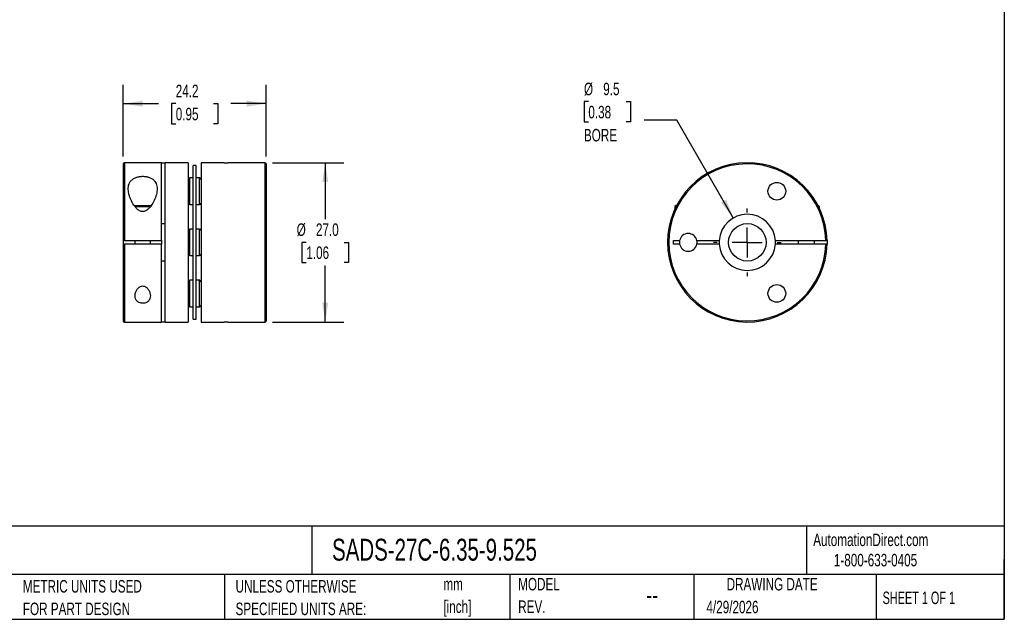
# Model space of a CAD drawing. Header units: millimetres. Extents: x 6 to 273, y 6 to 210.
# Tile 2 of 3: x 106 to 273, y 6 to 108. Entities that reach past the tile are written whole.
import ezdxf

# ---------------------------------------------------------------- set-up
doc = ezdxf.new("R2010")
doc.units = ezdxf.units.MM
doc.linetypes.add('SLD-Center', pattern=[19.05, 15.24, -1.27, 1.27, -1.27])
doc.linetypes.add('SLD-Solid', pattern=[0])
doc.layers.add('CENTER', color=40, linetype='SLD-Center')
doc.layers.add('DIMENSIONS', color=140, linetype='SLD-Solid', lineweight=25)
doc.layers.add('TEXT', color=140, linetype='SLD-Solid', lineweight=25)
doc.styles.add('SLDTEXTSTYLE0', font='TXT', dxfattribs={"width": 0.7})
doc.styles.add('SLDTEXTSTYLE1', font='TXT', dxfattribs={"width": 0.65})
doc.dimstyles.new('SLDDIMSTYLE0', dxfattribs={"dimtxt": 2.158008, "dimasz": 3.302, "dimexe": 0, "dimexo": 0.0625, "dimgap": 0.539502, "dimtad": 0, "dimtih": 1, "dimtoh": 1, "dimdec": 1, "dimrnd": 1e-09, "dimzin": 4, "dimdsep": 46, "dimtxsty": 'SLDTEXTSTYLE0', "dimsah": 1, "dimcen": 0.09, "dimadec": 0, "dimazin": 1, "dimtfac": 1, "dimtdec": 1, "dimtofl": 0, "dimtmove": 0, "dimatfit": 3, "dimfxl": 0, "dimfrac": 2, "dimtolj": 1, "dimtzin": 12, "dimarcsym": 0})
doc.dimstyles.new('SLDDIMSTYLE1', dxfattribs={"dimtxt": 2.158008, "dimasz": 3.302, "dimexe": 0, "dimexo": 0.0625, "dimgap": 0.539502, "dimtad": 0, "dimtih": 1, "dimtoh": 1, "dimdec": 1, "dimrnd": 1e-09, "dimzin": 12, "dimdsep": 46, "dimtxsty": 'SLDTEXTSTYLE0', "dimsah": 1, "dimcen": 0.09, "dimadec": 0, "dimazin": 3, "dimtfac": 1, "dimtdec": 1, "dimtofl": 0, "dimtmove": 0, "dimatfit": 3, "dimfxl": 0, "dimfrac": 2, "dimtolj": 1, "dimtzin": 12, "dimarcsym": 0})
doc.dimstyles.new('SLDDIMSTYLE2', dxfattribs={"dimtxt": 2.158008, "dimasz": 3.302, "dimexe": 0, "dimexo": 0.0625, "dimgap": 0.539502, "dimtad": 0, "dimtih": 1, "dimtoh": 1, "dimdec": 1, "dimrnd": 1e-09, "dimzin": 12, "dimdsep": 46, "dimtxsty": 'SLDTEXTSTYLE0', "dimsah": 1, "dimcen": 0, "dimadec": 0, "dimazin": 3, "dimtfac": 1, "dimtdec": 1, "dimtofl": 0, "dimtmove": 0, "dimatfit": 3, "dimfxl": 0, "dimfrac": 2, "dimtolj": 1, "dimtzin": 12, "dimarcsym": 0})

# ---------------------------------------------------------------- blocks, each defined once
blk = doc.blocks.new('SW_NOTE_0')
at = {"layer": 'TEXT', "color": 0, "char_height": 2.117, "attachment_point": 1, "style": 'SLDTEXTSTYLE0'}
for s, insert in [('mm', (0, 2.73)), ('[inch]', (0, -1.09))]:
    blk.add_mtext(s, dxfattribs=dict(at, insert=insert))
blk = doc.blocks.new('SW_NOTE_0_1')
at = {"layer": 'TEXT', "color": 0, "char_height": 2.1167, "attachment_point": 1, "style": 'SLDTEXTSTYLE0'}
for s, insert in [('UNLESS OTHERWISE', (0, 2.73)), ('SPECIFIED UNITS ARE:', (0, -1.09))]:
    blk.add_mtext(s, dxfattribs=dict(at, insert=insert))
blk = doc.blocks.new('SW_NOTE_0_5')
at = {"layer": 'TEXT', "color": 0, "char_height": 2.1167, "attachment_point": 1, "style": 'SLDTEXTSTYLE0'}
for s, insert in [('METRIC UNITS USED', (0, 2.73)), ('FOR PART DESIGN', (0, -1.09))]:
    blk.add_mtext(s, dxfattribs=dict(at, insert=insert))
blk = doc.blocks.new('SW_NOTE_0_6')
at = {"layer": 'TEXT', "color": 0, "char_height": 2.117, "attachment_point": 1, "style": 'SLDTEXTSTYLE0'}
for s, insert in [('MODEL', (0, 2.73)), ('REV.', (0, -1.09))]:
    blk.add_mtext(s, dxfattribs=dict(at, insert=insert))
blk = doc.blocks.new('_D')
at = {"layer": 'DIMENSIONS'}
for p, q in [((149.11, 83.72), (161.23, 83.72)), ((158.06, 83.72), (158.06, 74.13)), ((154.85, 70.22), (154.12, 70.22)), ((154.12, 70.22), (154.12, 66.79)), ((161.26, 70.22), (161.99, 70.22)), ((161.99, 70.22), (161.99, 66.79)), ((154.12, 66.79), (154.85, 66.79)), ((161.99, 66.79), (161.26, 66.79)), ((158.06, 56.72), (158.06, 66.31)), ((149.11, 56.72), (161.23, 56.72))]:
    blk.add_line(p, q, dxfattribs=at)
for points in [[(158.06, 83.72), (157.55, 80.42), (158.56, 80.42)], [(158.06, 56.72), (158.56, 60.02), (157.55, 60.02)]]:
    blk.add_solid(points, dxfattribs=at)
at = {"layer": 'DIMENSIONS', "char_height": 2.117, "attachment_point": 1, "style": 'SLDTEXTSTYLE0'}
for s, insert in [('%%c', (153.22, 73.43)), ('27.0', (156.48, 73.43)), ('1.06', (154.85, 69.52))]:
    blk.add_mtext(s, dxfattribs=dict(at, insert=insert))
blk = doc.blocks.new('_D_1')
at = {"layer": 'DIMENSIONS'}
for p, q in [((123.84, 84.79), (123.84, 96.89)), ((148.04, 84.79), (148.04, 96.89)), ((123.84, 93.72), (129.81, 93.72)), ((132.74, 93.72), (132.01, 93.72)), ((132.01, 93.72), (132.01, 90.29)), ((139.15, 93.72), (139.88, 93.72)), ((139.88, 93.72), (139.88, 90.29)), ((148.04, 93.72), (142.08, 93.72)), ((132.01, 90.29), (132.74, 90.29)), ((139.88, 90.29), (139.15, 90.29))]:
    blk.add_line(p, q, dxfattribs=at)
for points in [[(123.84, 93.72), (127.15, 93.21), (127.15, 94.23)], [(148.04, 93.72), (144.74, 94.23), (144.74, 93.21)]]:
    blk.add_solid(points, dxfattribs=at)
at = {"layer": 'DIMENSIONS', "char_height": 2.117, "attachment_point": 1, "style": 'SLDTEXTSTYLE0'}
for s, insert in [('24.2', (132.74, 96.93)), ('0.95', (132.74, 93.02))]:
    blk.add_mtext(s, dxfattribs=dict(at, insert=insert))
blk = doc.blocks.new('_D_2')
at = {"layer": 'DIMENSIONS'}
for p, q in [((202.61, 94.06), (201.88, 94.06)), ((201.88, 94.06), (201.88, 90.63)), ((209.02, 94.06), (209.74, 94.06)), ((209.74, 94.06), (209.74, 90.63)), ((201.88, 90.63), (202.61, 90.63)), ((209.74, 90.63), (209.02, 90.63)), ((217.61, 90.92), (212.06, 90.92)), ((227.15, 74.35), (217.61, 90.92))]:
    blk.add_line(p, q, dxfattribs=at)
blk.add_solid([(227.15, 74.35), (225.95, 77.46), (225.07, 76.95)], dxfattribs=at)
at = {"layer": 'DIMENSIONS', "char_height": 2.117, "attachment_point": 1, "style": 'SLDTEXTSTYLE0'}
for s, insert in [('%%c', (201.87, 97.27)), ('9.5', (205.13, 97.27)), ('0.38', (202.61, 93.35)), ('BORE', (201.86, 89.44))]:
    blk.add_mtext(s, dxfattribs=dict(at, insert=insert))
blk = doc.blocks.new('SW_CENTERMARKSYMBOL_0')
at = {"layer": 'CENTER', "color": 0}
for p, q in [((0, 5.08), (0, 5.715)), ((0, 0), (0, 2.54)), ((-5.08, 0), (-5.715, 0)), ((0, 0), (-2.54, 0)), ((0, 0), (0, -2.54)), ((0, 0), (2.54, 0)), ((5.08, 0), (5.715, 0)), ((0, -5.08), (0, -5.715))]:
    blk.add_line(p, q, dxfattribs=at)

msp = doc.modelspace()

# ---------------------------------------------------------------- linework, layer by layer
for p, q in [((123.84, 83.52), (123.84, 70.52)), ((130.34, 83.72), (124.04, 83.72)), ((124.04, 83.72), (124.04, 70.52)), ((130.34, 83.72), (130.94, 83.72)), ((130.34, 70.52), (130.34, 83.72)), ((134.84, 83.72), (130.94, 83.72)), ((130.94, 56.72), (130.94, 83.72)), ((134.84, 83.72), (134.84, 56.72)), ((140.94, 83.72), (137.04, 83.72)), ((137.04, 83.72), (137.04, 56.72)), ((140.94, 83.72), (141.54, 83.72)), ((147.84, 83.72), (141.54, 83.72)), ((147.84, 83.72), (147.84, 56.72)), ((148.04, 83.52), (148.04, 56.92)), ((136.19, 83.22), (135.69, 83.22)), ((135.69, 70.22), (135.69, 83.22)), ((136.19, 70.22), (136.19, 83.22)), ((135.69, 81.13), (135.14, 81.13)), ((135.14, 78.88), (135.14, 81.13)), ((136.74, 81.13), (136.19, 81.13)), ((136.74, 78.88), (136.74, 81.13)), ((135.14, 76.63), (135.14, 78.88)), ((136.74, 76.63), (136.74, 78.88)), ((125.68, 76.47), (128.61, 76.47)), ((125.84, 76.27), (128.47, 76.27)), ((135.14, 76.63), (135.69, 76.63)), ((136.19, 76.63), (136.74, 76.63)), ((217.48, 76.47), (217.28, 76.27)), ((217.28, 76.27), (217.28, 75.89)), ((217.28, 76.27), (217.46, 76.27)), ((217.48, 76.47), (217.56, 76.47)), ((241.5, 76.47), (241.53, 76.47)), ((241.78, 76.22), (241.53, 76.47)), ((241.62, 76.22), (241.78, 76.22)), ((241.78, 75.89), (241.78, 76.22)), ((130.34, 73.39), (130.94, 73.39)), ((135.69, 72.47), (135.14, 72.47)), ((135.14, 70.22), (135.14, 72.47)), ((136.74, 72.47), (136.19, 72.47)), ((136.74, 70.22), (136.74, 72.47)), ((123.84, 70.52), (123.84, 69.92)), ((124.04, 70.52), (130.34, 70.52)), ((125.84, 70.52), (125.84, 69.92)), ((128.44, 69.92), (128.44, 70.52)), ((130.34, 70.52), (130.34, 69.92)), ((135.14, 67.97), (135.14, 70.22)), ((135.69, 57.22), (135.69, 70.22)), ((136.19, 57.22), (136.19, 70.22)), ((136.74, 67.97), (136.74, 70.22)), ((217.03, 70.52), (218.06, 70.52)), ((217.03, 69.92), (217.03, 70.52)), ((221, 70.52), (224.78, 70.52)), ((234.28, 70.52), (242.83, 70.52)), ((238.13, 70.52), (238.13, 69.92)), ((240.93, 69.92), (240.93, 70.52)), ((243.03, 70.52), (243.03, 69.92)), ((123.84, 69.92), (123.84, 56.92)), ((130.34, 69.92), (124.04, 69.92)), ((124.04, 69.92), (124.04, 56.72)), ((130.34, 56.72), (130.34, 69.92)), ((218.06, 69.92), (217.03, 69.92)), ((224.78, 69.92), (221, 69.92)), ((242.83, 69.92), (234.28, 69.92)), ((130.94, 67.04), (130.34, 67.04)), ((135.14, 67.97), (135.69, 67.97)), ((136.19, 67.97), (136.74, 67.97)), ((135.69, 63.81), (135.14, 63.81)), ((135.14, 61.56), (135.14, 63.81)), ((136.74, 63.81), (136.19, 63.81)), ((136.74, 61.56), (136.74, 63.81)), ((135.14, 59.31), (135.14, 61.56)), ((136.74, 59.31), (136.74, 61.56)), ((135.14, 59.31), (135.69, 59.31)), ((136.19, 59.31), (136.74, 59.31)), ((124.04, 56.72), (130.34, 56.72)), ((130.94, 56.72), (130.34, 56.72)), ((130.94, 56.72), (134.84, 56.72)), ((135.69, 57.22), (136.19, 57.22)), ((137.04, 56.72), (140.94, 56.72)), ((141.54, 56.72), (140.94, 56.72)), ((141.54, 56.72), (147.84, 56.72))]:
    msp.add_line(p, q)
for centre, radius in [((234.53, 78.88), 1.5), ((229.53, 70.22), 3.18), ((234.53, 61.56), 1.5)]:
    msp.add_circle(centre, radius)
for centre, radius, start, end in [((124.04, 83.52), 0.2, 90, 180), ((147.84, 83.52), 0.2, 0, 90), ((229.53, 70.22), 13.5, 1.2733, 358.7267), ((229.53, 70.22), 13.3, 1.2925, 358.7075), ((135.14, 80.83), 0.3, 90, 180), ((136.74, 80.83), 0.3, 0, 90), ((135.14, 76.93), 0.3, 180, 270), ((136.74, 76.93), 0.3, 270, 0), ((229.53, 70.22), 4.76, 3.6116, 176.3884), ((135.14, 72.17), 0.3, 90, 180), ((136.74, 72.17), 0.3, 0, 90), ((219.53, 70.22), 1.5, 11.537, 168.463), ((219.53, 70.22), 1.5, 168.463, 191.537), ((219.53, 70.22), 1.5, 348.463, 11.537), ((229.53, 70.22), 4.76, 176.3884, 183.6116), ((229.53, 70.22), 4.76, 356.3884, 3.6116), ((219.53, 70.22), 1.5, 191.537, 348.463), ((229.53, 70.22), 4.76, 183.6116, 356.3884), ((135.14, 68.27), 0.3, 180, 270), ((136.74, 68.27), 0.3, 270, 0), ((135.14, 63.51), 0.3, 90, 180), ((136.74, 63.51), 0.3, 0, 90), ((135.14, 59.61), 0.3, 180, 270), ((136.74, 59.61), 0.3, 270, 0), ((124.04, 56.92), 0.2, 180, 270), ((147.84, 56.92), 0.2, 270, 0)]:
    msp.add_arc(centre, radius, start, end)
for points, knots in [([(129.59, 79.29), (129.59, 79.44), (129.58, 79.6), (129.53, 79.89), (129.49, 80.04), (129.37, 80.31), (129.3, 80.44), (129.11, 80.68), (129, 80.8), (128.74, 81), (128.58, 81.09), (128.24, 81.24), (128.06, 81.3), (127.76, 81.36), (127.66, 81.37), (127.45, 81.4), (127.34, 81.41), (127.03, 81.41), (126.82, 81.4), (126.41, 81.34), (126.22, 81.29), (125.86, 81.16), (125.69, 81.08), (125.41, 80.9), (125.28, 80.79), (125.07, 80.56), (124.99, 80.43), (124.85, 80.17), (124.8, 80.03), (124.73, 79.74), (124.71, 79.59), (124.69, 79.28), (124.7, 79.13), (124.73, 78.81), (124.75, 78.65), (124.82, 78.32), (124.87, 78.16), (124.98, 77.83), (125.04, 77.66), (125.26, 77.16), (125.43, 76.83), (125.76, 76.36), (125.88, 76.2), (126.08, 75.98), (126.15, 75.91), (126.3, 75.78), (126.38, 75.71), (126.64, 75.55), (126.84, 75.46), (127.16, 75.43), (127.27, 75.44), (127.47, 75.49), (127.57, 75.52), (127.76, 75.62), (127.84, 75.67), (128.01, 75.79), (128.08, 75.86), (128.3, 76.07), (128.42, 76.22), (128.77, 76.69), (128.95, 77.01), (129.26, 77.67), (129.38, 78.01), (129.55, 78.66), (129.59, 78.98), (129.59, 79.29)], [0, 0, 0, 0, 0.03125, 0.03125, 0.0625, 0.0625, 0.09375, 0.09375, 0.125, 0.125, 0.15625, 0.15625, 0.1875, 0.1875, 0.203125, 0.203125, 0.21875, 0.21875, 0.25, 0.25, 0.28125, 0.28125, 0.3125, 0.3125, 0.34375, 0.34375, 0.375, 0.375, 0.40625, 0.40625, 0.4375, 0.4375, 0.46875, 0.46875, 0.5, 0.5, 0.53125, 0.53125, 0.5625, 0.5625, 0.625, 0.625, 0.65625, 0.65625, 0.671875, 0.671875, 0.6875, 0.6875, 0.71875, 0.71875, 0.734375, 0.734375, 0.75, 0.75, 0.765625, 0.765625, 0.78125, 0.78125, 0.8125, 0.8125, 0.875, 0.875, 0.9375, 0.9375, 1, 1, 1, 1]), ([(124.04, 70.52), (123.99, 70.52), (123.94, 70.52), (123.87, 70.52), (123.84, 70.52), (123.84, 70.52)], [0, 0, 0, 0, 0.5, 0.5, 1, 1, 1, 1]), ([(242.83, 70.52), (242.88, 70.52), (242.93, 70.52), (243.01, 70.52), (243.03, 70.52), (243.03, 70.52)], [0, 0, 0, 0, 0.5, 0.5, 1, 1, 1, 1]), ([(123.84, 69.92), (123.84, 69.92), (123.87, 69.92), (123.94, 69.92), (123.99, 69.92), (124.04, 69.92)], [0, 0, 0, 0, 0.5, 0.5, 1, 1, 1, 1]), ([(243.03, 69.92), (243.03, 69.92), (243.01, 69.92), (242.93, 69.92), (242.88, 69.92), (242.83, 69.92)], [0, 0, 0, 0, 0.5, 0.5, 1, 1, 1, 1]), ([(128.44, 61.15), (128.44, 61.31), (128.42, 61.47), (128.33, 61.8), (128.26, 61.96), (128.08, 62.27), (127.97, 62.42), (127.74, 62.62), (127.66, 62.68), (127.48, 62.77), (127.38, 62.81), (127.16, 62.84), (127.05, 62.83), (126.84, 62.78), (126.74, 62.74), (126.48, 62.58), (126.34, 62.44), (126.12, 62.14), (126.04, 61.98), (125.91, 61.66), (125.87, 61.5), (125.84, 61.17), (125.84, 61.01), (125.9, 60.71), (125.96, 60.56), (126.15, 60.29), (126.27, 60.17), (126.6, 59.98), (126.8, 59.92), (127.24, 59.88), (127.46, 59.91), (127.84, 60.05), (127.99, 60.16), (128.23, 60.4), (128.32, 60.54), (128.42, 60.83), (128.44, 60.99), (128.44, 61.15)], [0, 0, 0, 0, 0.0625, 0.0625, 0.125, 0.125, 0.1875, 0.1875, 0.21875, 0.21875, 0.25, 0.25, 0.28125, 0.28125, 0.3125, 0.3125, 0.375, 0.375, 0.4375, 0.4375, 0.5, 0.5, 0.5625, 0.5625, 0.625, 0.625, 0.6875, 0.6875, 0.75, 0.75, 0.8125, 0.8125, 0.875, 0.875, 0.9375, 0.9375, 1, 1, 1, 1])]:
    msp.add_open_spline(points, degree=3, knots=knots)
at = {"layer": 'TEXT'}
for p, q in [((273.05, 209.55), (273.05, 6.35)), ((273.05, 22.13), (6.35, 22.13)), ((155.76, 22.13), (155.76, 13.97)), ((239.58, 22.13), (239.58, 13.97)), ((273.05, 6.35), (273.05, 16.51)), ((273.05, 13.97), (6.35, 13.97)), ((141, 13.97), (141, 6.35)), ((189.3, 13.97), (189.3, 6.35)), ((220.47, 13.97), (220.47, 6.35)), ((251.35, 13.97), (251.35, 6.35)), ((6.35, 6.35), (273.05, 6.35))]:
    msp.add_line(p, q, dxfattribs=at)

# ---------------------------------------------------------------- block references
at = {"layer": 'CENTER'}
msp.add_blockref('SW_CENTERMARKSYMBOL_0', (229.53, 70.22), dxfattribs=at)
at = {"layer": 'TEXT'}
for name, p in [('SW_NOTE_0_6', (190.73, 10.64)), ('SW_NOTE_0_5', (106.85, 10.27)), ('SW_NOTE_0_1', (142.87, 10.27)), ('SW_NOTE_0', (178.06, 10.63))]:
    msp.add_blockref(name, p, dxfattribs=at)

# ---------------------------------------------------------------- texts
for s, insert, char_height, attachment_point, style in [('SADS-27C-6.35-9.525', (159.21, 20), 3.7042, 1, 'SLDTEXTSTYLE0'), ('AutomationDirect.com', (240.69, 20.88), 2.1167, 1, 'SLDTEXTSTYLE0'), ('1-800-633-0405', (244.19, 17.44), 2.1167, 1, 'SLDTEXTSTYLE0'), ('DRAWING DATE', (233.73, 13.36), 2.1167, 2, 'SLDTEXTSTYLE0'), ('--', (212.43, 12.08), 3.175, 1, 'SLDTEXTSTYLE0'), ('SHEET 1 OF 1', (252.44, 11.05), 2.1167, 1, 'SLDTEXTSTYLE1'), ('4/29/2026', (222.61, 9.49), 2.117, 1, 'SLDTEXTSTYLE0')]:
    msp.add_mtext(s, dxfattribs=dict(at, insert=insert, char_height=char_height, attachment_point=attachment_point, style=style))

# ---------------------------------------------------------------- dimensions: what is measured, and where the dimension line sits
at = {"layer": 'DIMENSIONS'}
dim = msp.add_linear_dim(base=(123.84, 93.72), p1=(148.04, 83.52), p2=(123.84, 83.52), dimstyle='SLDDIMSTYLE1', dxfattribs=at)
dim.commit()
dim.dimension.update_dxf_attribs({"geometry": '_D_1', "text_midpoint": (135.94, 93.72), "dimtype": 160})
dim = msp.add_diameter_dim_2p(p1=(231.91, 66.09), p2=(227.15, 74.35), text='<>\\PBORE', dimstyle='SLDDIMSTYLE2', dxfattribs=at)
dim.commit()
dim.dimension.update_dxf_attribs({"geometry": '_D_2', "text_midpoint": (205.81, 92.34), "dimtype": 163})
dim = msp.add_linear_dim(base=(158.06, 56.72), p1=(147.84, 83.72), p2=(147.84, 56.72), angle=90, text='%%c<>', dimstyle='SLDDIMSTYLE0', dxfattribs=at)
dim.commit()
dim.dimension.update_dxf_attribs({"geometry": '_D', "text_midpoint": (158.06, 70.22), "dimtype": 160})

doc.saveas('drawing.dxf')
